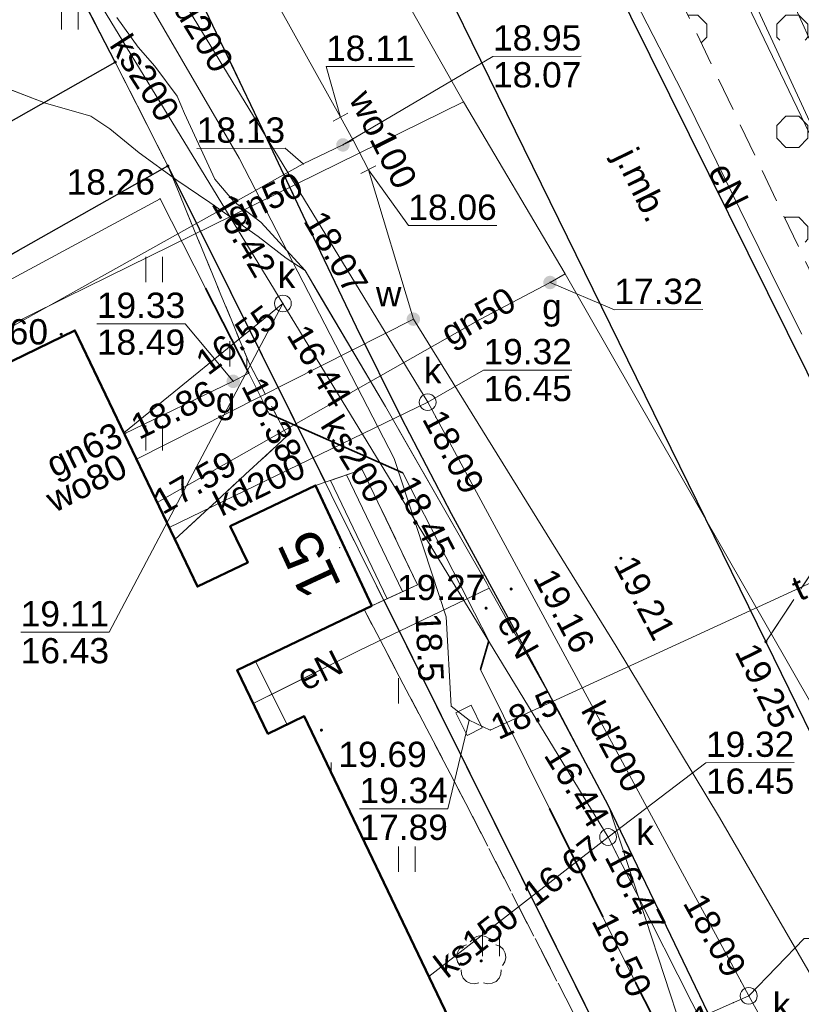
# Model space of a CAD drawing. Extents: x 7395144 to 7395446, y 6007497 to 6007827.
# Tile 27 of 62: x 7395221 to 7395244, y 6007619 to 6007648. Entities that reach past the tile are written whole.
import ezdxf
from ezdxf.enums import TextEntityAlignment as Align

# ---------------------------------------------------------------- set-up
doc = ezdxf.new("R2010")
doc.units = 0
doc.header["$PDSIZE"] = 0.75
for name, pattern in [('PRZER1-1', [2, 1, -1]), ('PRZER2-1', [3, 2, -1]), ('PRZER3-1', [4, 3, -1])]:
    doc.linetypes.add(name, pattern=pattern)
doc.layers.get('0').update_dxf_attribs({"linetype": 'CONTINUOUS', "lineweight": 13})
for name, color, linetype, lineweight in [('GEPADR', 7, 'CONTINUOUS', 18), ('GEPADR_O', 7, 'CONTINUOUS', 18), ('GEPPGD', 7, 'CONTINUOUS', 18), ('GESBZO', 7, 'CONTINUOUS', 50), ('GESDZI', 7, 'CONTINUOUS', 18), ('GESSCH', 7, 'CONTINUOUS', 18), ('GSLKRW', 7, 'CONTINUOUS', 25), ('GSPWPS', 7, 'CONTINUOUS', 13), ('GSPWPS_O', 7, 'CONTINUOUS', 13), ('GSSIIN', 7, 'CONTINUOUS', 18), ('GSSKOA', 7, 'PRZER3-1', 18), ('GSSKOA_O', 7, 'PRZER3-1', 18), ('GSSKOD', 7, 'PRZER2-1', 18), ('GSSUTR', 7, 'PRZER2-1', 18), ('GSSZAD', 7, 'PRZER2-1', 18), ('GULLOB', 7, 'CONTINUOUS', 35), ('GUPIKP', 7, 'CONTINUOUS', 18), ('GUPPRZ', 7, 'CONTINUOUS', 18), ('GUPPRZ_O', 7, 'CONTINUOUS', 18), ('GUPZCP', 7, 'CONTINUOUS', 18)]:
    doc.layers.add(name, color=color, linetype=linetype, lineweight=lineweight)
for name, color, linetype, lineweight, true_color in [('GESUZY', 7, 'PRZER1-1', 18, 0x008000), ('GSPRDL', 7, 'CONTINUOUS', 18, 0x008000), ('GULEPR', 1, 'CONTINUOUS', 18, 0xff0000), ('GULEPR_O', 1, 'CONTINUOUS', 18, 0xff0000), ('GULGPR', 7, 'CONTINUOUS', 18, 0xbfbf00), ('GULGPR_O', 7, 'CONTINUOUS', 18, 0xbfbf00), ('GULKPR', 7, 'CONTINUOUS', 18, 0x803300), ('GULKPR_O', 7, 'CONTINUOUS', 18, 0x803300), ('GULTPR', 7, 'CONTINUOUS', 18, 0xff9100), ('GULTPR_O', 7, 'CONTINUOUS', 18, 0xff9100), ('GULWPR', 5, 'CONTINUOUS', 18, 0x0000ff), ('GULWPR_O', 5, 'CONTINUOUS', 18, 0x0000ff), ('GUPGZA', 7, 'CONTINUOUS', 18, 0xbfbf00), ('GUPGZA_O', 7, 'CONTINUOUS', 18, 0xbfbf00), ('GUPKSD', 7, 'CONTINUOUS', 18, 0x803300), ('GUPKSD_O', 7, 'CONTINUOUS', 18, 0x803300), ('GUPWZA', 5, 'CONTINUOUS', 18, 0x0000ff), ('GUPWZA_O', 5, 'CONTINUOUS', 18, 0x0000ff)]:
    doc.layers.add(name, color=color, linetype=linetype, lineweight=lineweight, true_color=true_color)
doc.styles.add('GEO-INFO', font='arial.ttf')
pattern_1 = [(90, (7390000, 6000000), (-2.5, 2.5), [0.75, -4.25]), (90, (7390000.5, 6000000), (-2.5, 2.5), [0.75, -4.25])]

# ---------------------------------------------------------------- blocks, each defined once
blk = doc.blocks.new('KOLO')
blk.add_hatch(color=0).paths.add_polyline_path([(-0.5, 0), (-0.482963, -0.12941), (-0.433013, -0.25), (-0.353553, -0.353553), (-0.25, -0.433013), (-0.12941, -0.482963), (0, -0.5), (0.12941, -0.482963), (0.25, -0.433013), (0.353553, -0.353553), (0.433013, -0.25), (0.482963, -0.12941), (0.5, 0), (0.482963, 0.12941), (0.433013, 0.25), (0.353553, 0.353553), (0.25, 0.433013), (0.12941, 0.482963), (0, 0.5), (-0.12941, 0.482963), (-0.25, 0.433013), (-0.353553, 0.353553), (-0.433013, 0.25), (-0.482963, 0.12941)])
blk = doc.blocks.new('SPDLP')
blk.add_hatch(color=0).paths.add_polyline_path([(0, -0.09), (0.027812, -0.085595), (0.052901, -0.072812), (0.072812, -0.052901), (0.085595, -0.027812), (0.09, 0), (0.085595, 0.027812), (0.072812, 0.052901), (0.052901, 0.072812), (0.027812, 0.085595), (0, 0.09), (-0.027812, 0.085595), (-0.052901, 0.072812), (-0.072812, 0.052901), (-0.085595, 0.027812), (-0.09, 0), (-0.085595, -0.027812), (-0.072812, -0.052901), (-0.052901, -0.072812), (-0.027812, -0.085595)])
at = {"color": 0}
for points in [[(-0.648554, 1.126667), (-0.481106, 1.325358), (-0.255912, 1.454989), (0, 1.5), (0.255912, 1.454989), (0.481106, 1.325358), (0.648554, 1.126667)], [(-1.271938, -0.268652), (-1.40916, -0.048001), (-1.462858, 0.20623), (-1.426585, 0.463525), (-1.304695, 0.693003), (-1.11182, 0.867117), (-0.871109, 0.964971)], [(0.871109, 0.964971), (1.11182, 0.867117), (1.304695, 0.693003), (1.426585, 0.463525), (1.462858, 0.20623), (1.40916, -0.048001), (1.271938, -0.268652)], [(-0.137547, -1.292703), (-0.389802, -1.355024), (-0.648184, -1.327532), (-0.881678, -1.213525), (-1.062258, -1.026689), (-1.168249, -0.78945), (-1.186929, -0.530282)], [(1.186929, -0.530282), (1.168249, -0.78945), (1.062258, -1.026689), (0.881678, -1.213525), (0.648184, -1.327532), (0.389802, -1.355024), (0.137547, -1.292703)]]:
    blk.add_lwpolyline(points, dxfattribs=at)
blk = doc.blocks.new('POINT')
at = {"color": 0}
blk.add_point((0, 0), dxfattribs=at)
blk = doc.blocks.new('PION_C')
at = {"color": 0}
blk.add_lwpolyline([(0, 0.5), (0, -0.5)], dxfattribs=at)
blk = doc.blocks.new('OKRAG_PELNY')
at = {"color": 0}
blk.add_lwpolyline([(0, 0.5), (0.12941, 0.482963), (0.25, 0.433013), (0.353553, 0.353553), (0.433013, 0.25), (0.482963, 0.12941), (0.5, 0), (0.482963, -0.12941), (0.433013, -0.25), (0.353553, -0.353553), (0.25, -0.433013), (0.12941, -0.482963), (0, -0.5), (-0.12941, -0.482963), (-0.25, -0.433013), (-0.353553, -0.353553), (-0.433013, -0.25), (-0.482963, -0.12941), (-0.5, 0), (-0.482963, 0.12941), (-0.433013, 0.25), (-0.353553, 0.353553), (-0.25, 0.433013), (-0.12941, 0.482963)], close=True, dxfattribs=at)
blk = doc.blocks.new('PROSTOKAT1_5-1_PELNY')
at = {"color": 0}
blk.add_lwpolyline([(0.75, -0.5), (-0.75, -0.5), (-0.75, 0.5), (0.75, 0.5)], close=True, dxfattribs=at)
blk = doc.blocks.new('EPPGN')
blk.add_hatch(color=0).paths.add_polyline_path([(0, -0.09), (0.027812, -0.085595), (0.052901, -0.072812), (0.072812, -0.052901), (0.085595, -0.027812), (0.09, 0), (0.085595, 0.027812), (0.072812, 0.052901), (0.052901, 0.072812), (0.027812, 0.085595), (0, 0.09), (-0.027812, 0.085595), (-0.052901, 0.072812), (-0.072812, 0.052901), (-0.085595, 0.027812), (-0.09, 0), (-0.085595, -0.027812), (-0.072812, -0.052901), (-0.052901, -0.072812), (-0.027812, -0.085595)])

msp = doc.modelspace()

# ---------------------------------------------------------------- hatches: boundary and pattern name
at = {"layer": 'GSSUTR', "linetype": 'Continuous', "lineweight": 18}
h = msp.add_hatch(dxfattribs=at)
h.set_pattern_fill('PTTU04', scale=0.5, style=0)
h.set_pattern_definition(pattern_1)
h.paths.add_polyline_path([(7395220.12, 6007654.21), (7395218.571, 6007654.761), (7395211.67, 6007650.9), (7395208.322, 6007649.326), (7395209.58, 6007646.89), (7395208.862, 6007646.491), (7395209.56, 6007645.01), (7395210.63, 6007645.51), (7395212.33, 6007641.91), (7395200.05, 6007636.13), (7395198.44, 6007639.5), (7395200.66, 6007640.55), (7395199.65, 6007642.57), (7395197.48, 6007641.53), (7395195.84, 6007644.96), (7395196.96, 6007645.5), (7395187.76, 6007664.86), (7395186.61, 6007664.31), (7395179.3, 6007679.67), (7395180.42, 6007680.21), (7395175.77, 6007689.99), (7395180.1, 6007692.08), (7395178.52, 6007695.42), (7395182.04, 6007696.98), (7395183.14, 6007694.75), (7395185.863, 6007696.141), (7395184.53, 6007697.775), (7395182.159, 6007700.284), (7395180.15, 6007702.302), (7395177.874, 6007700.266), (7395176.131, 6007698.487), (7395174.019, 6007696.308), (7395171.626, 6007694.105), (7395169.89, 6007692.122), (7395168.635, 6007690.936), (7395167.117, 6007689.392), (7395169.823, 6007682.722), (7395172.695, 6007675.63), (7395173.662, 6007673.094), (7395174.666, 6007670.683), (7395175.33, 6007669.017), (7395175.834, 6007667.756), (7395195.307, 6007630.198), (7395224.1, 6007646.53)], flags=0)
h = msp.add_hatch(dxfattribs=at)
h.set_pattern_fill('PTTU04', scale=0.5, style=0)
h.set_pattern_definition(pattern_1)
h.paths.add_polyline_path([(7395264.85, 6007563.64), (7395263.97, 6007563.14), (7395260.689, 6007561.561), (7395261.62, 6007559.74), (7395262.06, 6007559.99), (7395264.21, 6007555.23), (7395253.06, 6007549.82), (7395248.37, 6007559.69), (7395247.25, 6007559.15), (7395240.94, 6007572.3), (7395242.06, 6007572.84), (7395232.76, 6007592.22), (7395231.64, 6007591.68), (7395224.2, 6007607.15), (7395225.33, 6007607.7), (7395216.02, 6007627.08), (7395214.9, 6007626.54), (7395211.73, 6007633.14), (7395222.9, 6007638.57), (7395225.87, 6007632.368), (7395229.2, 6007635.441), (7395228.092, 6007637.556), (7395225.66, 6007643.45), (7395196.876, 6007627.172), (7395198.955, 6007623.162), (7395205.331, 6007614.026), (7395216.88, 6007593.91), (7395224.68, 6007578.46), (7395232.306, 6007562.19), (7395236.66, 6007551.23), (7395237.726, 6007548.382), (7395239.981, 6007544.033), (7395240.17, 6007543.74), (7395241.9, 6007542.2), (7395247.24, 6007540.46), (7395249.72, 6007540.04), (7395252, 6007540.2), (7395254.41, 6007541.04), (7395257.51, 6007542.67), (7395260.482, 6007545.315), (7395265.2, 6007551.84), (7395266.38, 6007555.57), (7395266.44, 6007558.58)], flags=0)
h = msp.add_hatch(dxfattribs=at)
h.set_pattern_fill('PTTU04', scale=0.5, style=0)
h.set_pattern_definition(pattern_1)
h.paths.add_polyline_path([(7395234.503, 6007624.534), (7395231.484, 6007630.292), (7395228.257, 6007628.747), (7395229.202, 6007626.875), (7395229.71, 6007627.12), (7395233.99, 6007618.18), (7395232.91, 6007617.66), (7395233.774, 6007615.86), (7395237.893, 6007617.925)], flags=0)
at = {"layer": 'GSSZAD', "linetype": 'Continuous', "lineweight": 18}
h = msp.add_hatch(dxfattribs=at)
h.set_pattern_fill('OTZK', scale=0.5, style=0)
h.set_pattern_definition([(0, (7390000, 6000000), (3, 3), [0.3827, -5.6173]), (0, (7390000, 6000000.924), (3, 3), [0.3827, -5.6173]), (90, (7389999.7294, 6000000.2706), (-3, 3), [0.3827, -5.6173]), (90, (7390000.6533, 6000000.2706), (-3, 3), [0.3827, -5.6173]), (45, (7390000.3827, 6000000), (-3, 3), [0.3826834, -3.8599573]), (45, (7389999.7294, 6000000.6533), (-3, 3), [0.3826834, -3.8599573]), (135, (7390000, 6000000), (-3, -3), [0.3826834, -3.8599573]), (135, (7390000.6533, 6000000.6533), (-3, -3), [0.3826834, -3.8599573]), (0, (7390003, 6000000.924), (3, 3), [0.3827, -5.6173]), (90, (7390002.7294, 6000000.2706), (-3, 3), [0.3827, -5.6173]), (90, (7390003.6533, 6000000.2706), (-3, 3), [0.3827, -5.6173]), (45, (7390003.567, 6000000.1836), (-3, 3), [0.1233591, -4.1192816]), (45, (7390002.7294, 6000000.6533), (-3, 3), [0.3826834, -3.8599573]), (135, (7390002.817, 6000000.1836), (-3, -3), [0.1233591, -4.1192816]), (135, (7390003.6533, 6000000.6533), (-3, -3), [0.3826834, -3.8599573])])
h.paths.add_polyline_path([(7395256.77, 6007633.49), (7395245.23, 6007657.57), (7395242.651, 6007662.985), (7395242.18, 6007662.76), (7395236.57, 6007658.33), (7395237.84, 6007655.41), (7395238.55, 6007653.62), (7395240.05, 6007650.11), (7395246.96, 6007635.65), (7395266.14, 6007598.24), (7395269.8, 6007591.69), (7395276.29, 6007588.19), (7395277.679, 6007588.913)], flags=0)

# ---------------------------------------------------------------- linework, layer by layer
at = {"layer": 'GESBZO', "color": 7, "linetype": 'Continuous', "lineweight": 50, "elevation": 10.18}
msp.add_lwpolyline([(7395225.33, 6007607.7), (7395216.02, 6007627.08), (7395214.9, 6007626.54), (7395211.73, 6007633.14), (7395222.9, 6007638.57), (7395226.54, 6007630.97), (7395228.03, 6007631.68), (7395227.51, 6007632.76), (7395230.04, 6007633.97), (7395231.71, 6007630.4), (7395227.72, 6007628.49), (7395228.63, 6007626.6), (7395229.71, 6007627.12), (7395233.99, 6007618.18)], dxfattribs=at)
at = {"layer": 'GESDZI', "color": 7, "linetype": 'Continuous', "lineweight": 18, "elevation": 10.22}
for points in [[(7395249.88, 6007594.73), (7395225.66, 6007643.45), (7395224.1, 6007646.53), (7395220.12, 6007654.21), (7395217.72, 6007659.28), (7395207.36, 6007676.2), (7395199.34, 6007686.69), (7395194.5, 6007692.08), (7395183.15, 6007704.78), (7395181.48, 6007705.62), (7395179.58, 6007705.58), (7395196.33, 6007721.2), (7395237.48, 6007672.95), (7395228.6, 6007669.81), (7395232.5, 6007660.28), (7395241.23, 6007663.62), (7395274.2, 6007590.33)], [(7395163.901, 6007690.773), (7395163.9, 6007690.95), (7395179.58, 6007705.58), (7395181.48, 6007705.62), (7395183.15, 6007704.78), (7395194.5, 6007692.08), (7395199.34, 6007686.69), (7395207.36, 6007676.2), (7395217.72, 6007659.28), (7395220.12, 6007654.21), (7395224.1, 6007646.53), (7395195.307, 6007630.198)], [(7395195.307, 6007630.198), (7395224.1, 6007646.53), (7395225.66, 6007643.45), (7395196.876, 6007627.172)], [(7395196.876, 6007627.172), (7395225.66, 6007643.45), (7395249.88, 6007594.73), (7395254.92, 6007583.67), (7395262.09, 6007568.73), (7395264.85, 6007563.64), (7395266.44, 6007558.58), (7395266.38, 6007555.57), (7395265.2, 6007551.84), (7395260.48, 6007545.31), (7395257.51, 6007542.67), (7395254.41, 6007541.04), (7395252, 6007540.2), (7395249.72, 6007540.04), (7395247.24, 6007540.46), (7395241.9, 6007542.2), (7395240.17, 6007543.74), (7395239.981, 6007544.033)]]:
    msp.add_lwpolyline(points, dxfattribs=at)
at = {"layer": 'GESSCH', "color": 7, "linetype": 'Continuous', "lineweight": 18, "elevation": 10.18}
msp.add_lwpolyline([(7395230.04, 6007633.97), (7395231.43, 6007634.44), (7395233.07, 6007631.02), (7395231.71, 6007630.4)], close=True, dxfattribs=at)
at = {"layer": 'GESSCH', "color": 7, "linetype": 'Continuous', "lineweight": 18, "elevation": 10.18, "flags": 128}
for points in [[(7395230.487, 6007634.121), (7395232.171, 6007630.61)], [(7395230.965, 6007634.283), (7395232.626, 6007630.818)]]:
    msp.add_lwpolyline(points, dxfattribs=at)
at = {"layer": 'GESUZY', "color": 96, "linetype": 'PRZER1-1', "lineweight": 18, "ltscale": 0.5, "true_color": 0x008000, "elevation": 10.08}
for points in [[(7395249.88, 6007594.73), (7395225.66, 6007643.45), (7395224.1, 6007646.53), (7395220.12, 6007654.21), (7395217.72, 6007659.28), (7395207.36, 6007676.2), (7395199.34, 6007686.69), (7395194.5, 6007692.08), (7395183.15, 6007704.78), (7395181.48, 6007705.62), (7395179.58, 6007705.58), (7395196.33, 6007721.2), (7395237.48, 6007672.95), (7395228.6, 6007669.81), (7395232.5, 6007660.28), (7395241.23, 6007663.62), (7395274.2, 6007590.33)], [(7395163.901, 6007690.773), (7395163.9, 6007690.95), (7395179.58, 6007705.58), (7395181.48, 6007705.62), (7395183.15, 6007704.78), (7395194.5, 6007692.08), (7395199.34, 6007686.69), (7395207.36, 6007676.2), (7395217.72, 6007659.28), (7395220.12, 6007654.21), (7395224.1, 6007646.53), (7395195.307, 6007630.198)], [(7395195.307, 6007630.198), (7395224.1, 6007646.53), (7395225.66, 6007643.45), (7395196.876, 6007627.172)], [(7395196.876, 6007627.172), (7395225.66, 6007643.45), (7395249.88, 6007594.73), (7395254.92, 6007583.67), (7395262.09, 6007568.73), (7395264.85, 6007563.64), (7395266.44, 6007558.58), (7395266.38, 6007555.57), (7395265.2, 6007551.84), (7395260.48, 6007545.31), (7395257.51, 6007542.67), (7395254.41, 6007541.04), (7395252, 6007540.2), (7395249.72, 6007540.04)]]:
    msp.add_lwpolyline(points, dxfattribs=at)
at = {"layer": 'GSLKRW', "color": 7, "linetype": 'Continuous', "lineweight": 25, "elevation": 10.18}
for points in [[(7395244.212, 6007613.254), (7395241.563, 6007618.577), (7395238.735, 6007624.459), (7395236.285, 6007629.082), (7395234.074, 6007633.128), (7395232.594, 6007635.978), (7395231.255, 6007638.667), (7395229.68, 6007641.982), (7395228.461, 6007644.559), (7395226.662, 6007648.323), (7395225.124, 6007651.432), (7395223.069, 6007655.518), (7395222.093, 6007657.571), (7395220.706, 6007660.288), (7395219.726, 6007662.289), (7395218.186, 6007665.016), (7395217.1, 6007666.95), (7395215.885, 6007668.865)], [(7395272.445, 6007580.637), (7395271.83, 6007581.07), (7395270.06, 6007582.83), (7395268.78, 6007584.16), (7395270.89, 6007588.74), (7395267.96, 6007592.38), (7395266.29, 6007594.78), (7395263.65, 6007598.83), (7395261.22, 6007603.73), (7395251, 6007624.45), (7395246.37, 6007633.82), (7395238.23, 6007650.25), (7395233.64, 6007659.3), (7395233.15, 6007661.29), (7395234.66, 6007661.9)], [(7395195.307, 6007630.198), (7395224.1, 6007646.53), (7395220.12, 6007654.21)], [(7395232.63, 6007651.3), (7395243.41, 6007629.33), (7395245.67, 6007624.7), (7395257.71, 6007600.23)], [(7395196.876, 6007627.172), (7395225.66, 6007643.45), (7395230.326, 6007634.067)], [(7395232.069, 6007630.564), (7395238.883, 6007616.853)]]:
    msp.add_lwpolyline(points, dxfattribs=at)
at = {"layer": 'GSSIIN', "color": 7, "linetype": 'Continuous', "lineweight": 18, "elevation": 10.18}
msp.add_lwpolyline([(7395228.257, 6007628.747), (7395229.202, 6007626.875), (7395228.63, 6007626.6), (7395227.72, 6007628.49)], close=True, dxfattribs=at)
at = {"layer": 'GSSKOA', "color": 7, "linetype": 'PRZER3-1', "lineweight": 18, "ltscale": 0.5, "elevation": 10.18}
for points in [[(7395215.885, 6007668.865), (7395217.1, 6007666.95), (7395218.186, 6007665.016), (7395219.726, 6007662.289), (7395220.706, 6007660.288), (7395222.093, 6007657.571), (7395223.069, 6007655.518), (7395225.124, 6007651.432), (7395226.662, 6007648.323), (7395228.461, 6007644.559), (7395229.68, 6007641.982), (7395231.255, 6007638.667), (7395232.594, 6007635.978), (7395234.074, 6007633.128), (7395236.285, 6007629.082), (7395238.735, 6007624.459), (7395241.563, 6007618.577), (7395244.212, 6007613.254)], [(7395245.67, 6007624.7), (7395243.41, 6007629.33), (7395232.63, 6007651.3), (7395229.51, 6007657.14), (7395227.31, 6007661.47), (7395227.2, 6007663.1), (7395227.77, 6007664.49), (7395229.23, 6007666.31), (7395232.72, 6007666.99), (7395233.19, 6007667.28), (7395237.97, 6007668.65)]]:
    msp.add_lwpolyline(points, dxfattribs=at)
for points in [[(7395232.63, 6007651.3), (7395243.41, 6007629.33), (7395246.37, 6007633.82), (7395238.23, 6007650.25)], [(7395245.67, 6007624.7), (7395251, 6007624.45), (7395246.37, 6007633.82), (7395243.41, 6007629.33)]]:
    msp.add_lwpolyline(points, close=True, dxfattribs=at)
at = {"layer": 'GSSKOD', "color": 7, "linetype": 'PRZER2-1', "lineweight": 18, "ltscale": 0.5, "elevation": 10.18}
for points in [[(7395215.885, 6007668.865), (7395217.1, 6007666.95), (7395218.186, 6007665.016), (7395219.726, 6007662.289), (7395220.706, 6007660.288), (7395222.093, 6007657.571), (7395223.069, 6007655.518), (7395225.124, 6007651.432), (7395226.662, 6007648.323), (7395228.461, 6007644.559), (7395229.68, 6007641.982), (7395231.255, 6007638.667), (7395232.594, 6007635.978), (7395234.074, 6007633.128), (7395236.285, 6007629.082), (7395238.735, 6007624.459), (7395241.563, 6007618.577), (7395244.212, 6007613.254)], [(7395237.893, 6007617.925), (7395234.503, 6007624.534), (7395231.484, 6007630.292), (7395231.71, 6007630.4), (7395232.069, 6007630.564), (7395233.07, 6007631.02), (7395231.43, 6007634.44), (7395230.326, 6007634.067), (7395230.04, 6007633.97), (7395227.51, 6007632.76), (7395228.03, 6007631.68), (7395226.54, 6007630.97), (7395225.87, 6007632.368), (7395229.2, 6007635.441), (7395228.092, 6007637.556), (7395225.66, 6007643.45), (7395224.1, 6007646.53), (7395220.12, 6007654.21)], [(7395195.307, 6007630.198), (7395224.1, 6007646.53), (7395225.66, 6007643.45), (7395196.876, 6007627.172)]]:
    msp.add_lwpolyline(points, dxfattribs=at)
at = {"layer": 'GSSUTR', "color": 7, "linetype": 'PRZER2-1', "lineweight": 18, "ltscale": 0.5, "elevation": 10.1}
for points in [[(7395179.3, 6007679.67), (7395186.61, 6007664.31), (7395187.76, 6007664.86), (7395196.96, 6007645.5), (7395195.84, 6007644.96), (7395197.48, 6007641.53), (7395199.65, 6007642.57), (7395200.66, 6007640.55), (7395198.44, 6007639.5), (7395200.05, 6007636.13), (7395212.33, 6007641.91), (7395210.63, 6007645.51), (7395209.56, 6007645.01), (7395208.862, 6007646.491), (7395209.58, 6007646.89), (7395208.322, 6007649.326), (7395211.67, 6007650.9), (7395218.571, 6007654.761), (7395220.12, 6007654.21), (7395224.1, 6007646.53), (7395195.307, 6007630.198)], [(7395196.876, 6007627.172), (7395225.66, 6007643.45), (7395228.092, 6007637.556), (7395229.2, 6007635.441), (7395225.87, 6007632.368), (7395222.9, 6007638.57), (7395211.73, 6007633.14), (7395214.9, 6007626.54), (7395216.02, 6007627.08), (7395225.33, 6007607.7), (7395224.2, 6007607.15), (7395231.64, 6007591.68), (7395232.76, 6007592.22), (7395242.06, 6007572.84), (7395240.94, 6007572.3), (7395247.25, 6007559.15), (7395248.37, 6007559.69), (7395253.06, 6007549.82), (7395264.21, 6007555.23), (7395262.06, 6007559.99), (7395261.62, 6007559.74), (7395260.689, 6007561.561), (7395263.97, 6007563.14), (7395264.85, 6007563.64)]]:
    msp.add_lwpolyline(points, dxfattribs=at)
msp.add_lwpolyline([(7395228.257, 6007628.747), (7395231.484, 6007630.292), (7395234.503, 6007624.534), (7395237.893, 6007617.925), (7395233.774, 6007615.86), (7395232.91, 6007617.66), (7395233.99, 6007618.18), (7395229.71, 6007627.12), (7395229.202, 6007626.875)], close=True, dxfattribs=at)
at = {"layer": 'GSSZAD', "color": 7, "linetype": 'PRZER2-1', "lineweight": 18, "ltscale": 0.5, "elevation": 10.1}
msp.add_lwpolyline([(7395242.651, 6007662.985), (7395245.23, 6007657.57), (7395256.77, 6007633.49), (7395277.679, 6007588.913), (7395276.29, 6007588.19), (7395269.8, 6007591.69), (7395266.14, 6007598.24), (7395246.96, 6007635.65), (7395240.05, 6007650.11), (7395238.55, 6007653.62), (7395237.84, 6007655.41), (7395236.57, 6007658.33), (7395242.18, 6007662.76)], close=True, dxfattribs=at)
at = {"layer": 'GULEPR', "color": 1, "linetype": 'Continuous', "lineweight": 18, "true_color": 0xff0000, "elevation": 10.14}
for points in [[(7395234.523, 6007663.923), (7395231.881, 6007663.056), (7395232.427, 6007662.476), (7395232.967, 6007661.754), (7395233.442, 6007661.216), (7395233.946, 6007661.133), (7395234.732, 6007661.084), (7395235.274, 6007661.202), (7395235.685, 6007661.253), (7395236.144, 6007661.275), (7395236.491, 6007661.127), (7395236.829, 6007660.825), (7395237.117, 6007660.552), (7395237.257, 6007660.366), (7395237.503, 6007659.816), (7395237.706, 6007659.396), (7395239.393, 6007658.705), (7395240.181, 6007657.078), (7395241.455, 6007654.276), (7395243.451, 6007650.002), (7395245.728, 6007644.947)], [(7395245.728, 6007644.947), (7395243.451, 6007650.002), (7395241.455, 6007654.276), (7395240.181, 6007657.078), (7395239.393, 6007658.705), (7395237.706, 6007659.396), (7395237.503, 6007659.816), (7395237.257, 6007660.366), (7395237.117, 6007660.552), (7395236.829, 6007660.825), (7395236.491, 6007661.127), (7395236.144, 6007661.275), (7395235.685, 6007661.253), (7395235.274, 6007661.202), (7395234.732, 6007661.084), (7395233.946, 6007661.133), (7395233.442, 6007661.216), (7395232.967, 6007661.754), (7395232.427, 6007662.476), (7395231.881, 6007663.056), (7395234.523, 6007663.923)], [(7395260.932, 6007615.065), (7395255.567, 6007627.027), (7395251.569, 6007634.455), (7395247.91, 6007639.389), (7395244.825, 6007644.171), (7395238.962, 6007656.362), (7395237.944, 6007658.913), (7395237.225, 6007659.835), (7395234.903, 6007661.479), (7395234.399, 6007661.597), (7395233.844, 6007662.58), (7395233.365, 6007663.689), (7395233.217, 6007663.727), (7395234.488, 6007664.011)], [(7395244.478, 6007638.46), (7395243.89, 6007639.617), (7395242.866, 6007641.699), (7395241.72, 6007644.032), (7395240.934, 6007645.63), (7395239.189, 6007649.023), (7395238.114, 6007651.354), (7395237.639, 6007651.486), (7395235.82, 6007651.702), (7395234.146, 6007651.806), (7395232.961, 6007651.982)], [(7395208.298, 6007647.688), (7395210.525, 6007648.63), (7395211.587, 6007648.513), (7395213.155, 6007648.363), (7395214.588, 6007648.07), (7395215.645, 6007647.877), (7395216.517, 6007647.567), (7395217.403, 6007647.105), (7395222.025, 6007645.313), (7395223.375, 6007644.924), (7395223.938, 6007644.557), (7395224.809, 6007643.841), (7395225.929, 6007643.033), (7395226.905, 6007642.362), (7395228.344, 6007641.355), (7395229.169, 6007640.718), (7395229.731, 6007640.352)], [(7395229.731, 6007640.352), (7395229.169, 6007640.718), (7395228.344, 6007641.355), (7395226.905, 6007642.362), (7395225.929, 6007643.033), (7395224.809, 6007643.841), (7395223.938, 6007644.557), (7395223.375, 6007644.924), (7395222.025, 6007645.313), (7395221.129, 6007645.661), (7395218.24, 6007646.78), (7395217.403, 6007647.105), (7395216.517, 6007647.567), (7395215.645, 6007647.877), (7395214.588, 6007648.07), (7395213.155, 6007648.363), (7395211.587, 6007648.513), (7395210.525, 6007648.63), (7395208.298, 6007647.688)], [(7395229.731, 6007640.352), (7395228.421, 6007641.782), (7395227.62, 6007642.392), (7395227.051, 6007643.064), (7395226.156, 6007645.004), (7395225.934, 6007645.526), (7395225.277, 6007646.408), (7395224.778, 6007646.973), (7395224.146, 6007647.853)], [(7395229.731, 6007640.352), (7395232.123, 6007636.309), (7395235.126, 6007631.056), (7395235.194, 6007630.925)], [(7395235.194, 6007630.925), (7395235.126, 6007631.056), (7395234.381, 6007632.357), (7395232.844, 6007635.048), (7395232.123, 6007636.309), (7395230.214, 6007639.532), (7395229.731, 6007640.352)], [(7395235.194, 6007630.925), (7395231.361, 6007629.077), (7395228.196, 6007627.502)], [(7395228.196, 6007627.502), (7395229.07, 6007627.938), (7395231.263, 6007629.028), (7395231.361, 6007629.077), (7395235.194, 6007630.925)], [(7395252.297, 6007595.352), (7395251.56, 6007596.865), (7395248.4, 6007602.32), (7395245.661, 6007607.015), (7395245.035, 6007609.235), (7395244.602, 6007610.225), (7395243.17, 6007611.595), (7395242.755, 6007613.958), (7395240.938, 6007617.767), (7395238.755, 6007624.415), (7395237.256, 6007627.283), (7395235.194, 6007630.925)], [(7395252.297, 6007595.352), (7395251.56, 6007596.865), (7395248.4, 6007602.32), (7395245.661, 6007607.015), (7395245.035, 6007609.235), (7395244.602, 6007610.225), (7395243.17, 6007611.595), (7395242.755, 6007613.958), (7395240.938, 6007617.767), (7395238.755, 6007624.415), (7395237.256, 6007627.283), (7395235.194, 6007630.925)]]:
    msp.add_lwpolyline(points, dxfattribs=at)
at = {"layer": 'GULGPR', "color": 52, "linetype": 'Continuous', "lineweight": 18, "true_color": 0xbfbf00, "elevation": 10.14}
for points in [[(7395241.17, 6007616.01), (7395239.54, 6007619.22), (7395238.57, 6007621.17), (7395236.99, 6007624.38), (7395234.94, 6007628.51), (7395235.19, 6007629.36), (7395232.63, 6007634.34), (7395228.67, 6007636.1), (7395228.06, 6007637.3), (7395226.78, 6007639.82), (7395225.43, 6007642.48), (7395220.81, 6007639.98), (7395218.08, 6007646.02), (7395214.85, 6007652.51), (7395213.49, 6007655.74), (7395212.02, 6007658.69), (7395210.56, 6007661.55), (7395208.93, 6007664.69), (7395207.3, 6007667.85), (7395206.5, 6007669.41), (7395213.24, 6007672.66), (7395218.93, 6007676.77), (7395226.52, 6007681.79), (7395224.76, 6007684.8)], [(7395274.804, 6007575.141), (7395272.774, 6007575.568), (7395271.758, 6007578.154), (7395266.019, 6007591.238), (7395256.648, 6007607.325), (7395246.852, 6007623.843), (7395237.448, 6007640.252), (7395234.432, 6007645.351), (7395224.027, 6007663.739), (7395218.919, 6007674.063)], [(7395234.432, 6007645.351), (7395222.636, 6007639.548), (7395213.105, 6007634.833), (7395203.935, 6007630.229), (7395197.39, 6007626.798), (7395197.131, 6007626.68)], [(7395225.348, 6007633.46), (7395234.917, 6007638.895), (7395237.003, 6007639.993), (7395237.448, 6007640.252)], [(7395228.06, 6007637.3), (7395227.6, 6007637.06), (7395224.368, 6007635.505)]]:
    msp.add_lwpolyline(points, dxfattribs=at)
at = {"layer": 'GULKPR', "color": 36, "linetype": 'Continuous', "lineweight": 18, "true_color": 0x803300, "elevation": 10.14}
for points in [[(7395178.011, 6007713.787), (7395193.417, 6007696.471), (7395203.47, 6007682.319), (7395213.447, 6007664.864), (7395221.172, 6007652.338), (7395229.074, 6007639.37), (7395238.726, 6007623.537), (7395245.36, 6007610.438), (7395247.507, 6007605.684)], [(7395181.394, 6007711.874), (7395199.31, 6007692.974), (7395210.275, 6007676.356), (7395219.321, 6007659.561), (7395223.081, 6007653.363), (7395223.141, 6007653.246), (7395233.371, 6007636.441), (7395242.899, 6007618.824), (7395252.5, 6007601.342), (7395254.941, 6007596.499), (7395261.048, 6007585.35), (7395268.412, 6007571.597)], [(7395229.074, 6007639.37), (7395224.355, 6007635.531)], [(7395233.371, 6007636.441), (7395225.703, 6007632.718)], [(7395238.726, 6007623.537), (7395233.409, 6007619.393)], [(7395242.899, 6007618.824), (7395234.199, 6007614.974)]]:
    msp.add_lwpolyline(points, dxfattribs=at)
at = {"layer": 'GULLOB', "color": 7, "linetype": 'Continuous', "lineweight": 35, "elevation": 10.12}
for points in [[(7395226.78, 6007639.82), (7395228.06, 6007637.3)], [(7395228.67, 6007636.1), (7395232.63, 6007634.34)], [(7395235.19, 6007629.36), (7395234.94, 6007628.51)], [(7395236.99, 6007624.38), (7395238.57, 6007621.17)], [(7395239.54, 6007619.22), (7395241.17, 6007616.01)]]:
    msp.add_lwpolyline(points, dxfattribs=at)
at = {"layer": 'GULTPR', "color": 30, "linetype": 'Continuous', "lineweight": 18, "true_color": 0xff9100, "elevation": 10.14}
for points in [[(7395180.32, 6007707.27), (7395180.99, 6007707.25), (7395184.39, 6007704.24), (7395197.47, 6007689.27), (7395200.13, 6007686.94), (7395205.94, 6007681.11), (7395213.82, 6007667.23), (7395219.11, 6007659.2), (7395222.71, 6007652.39), (7395227.78, 6007643.68), (7395232.38, 6007634.77), (7395233.92, 6007630.07), (7395234.07, 6007627.42), (7395234.6, 6007627), (7395235.23, 6007626.71), (7395255.67, 6007636.11), (7395256.2, 6007635.85), (7395256.59, 6007635.36), (7395278, 6007588.51)], [(7395297.123, 6007580.181), (7395297.812, 6007580.791), (7395297.743, 6007581.526), (7395295.467, 6007581.835), (7395290.924, 6007582.261), (7395288.663, 6007582.669), (7395282.226, 6007583.443), (7395279.625, 6007584.752), (7395277.438, 6007587.54), (7395274.927, 6007593.09), (7395273.753, 6007593.758), (7395272.319, 6007594.44), (7395271.469, 6007596.24), (7395261.083, 6007615.087), (7395255.689, 6007627.071), (7395251.744, 6007634.726), (7395247.995, 6007639.475), (7395244.949, 6007644.244), (7395239.477, 6007656.082), (7395238.226, 6007658.937), (7395238.3, 6007661.327), (7395237.852, 6007663.415)]]:
    msp.add_lwpolyline(points, dxfattribs=at)
at = {"layer": 'GULWPR', "color": 5, "linetype": 'Continuous', "lineweight": 18, "true_color": 0x0000ff, "elevation": 10.14}
for points in [[(7395230.78, 6007644.9), (7395220.521, 6007663.293)], [(7395231.16, 6007644.22), (7395230.78, 6007644.9)], [(7395197.672, 6007625.637), (7395229.68, 6007643.51), (7395230.857, 6007644.075), (7395231.16, 6007644.22)], [(7395231.61, 6007643.34), (7395231.16, 6007644.22)], [(7395354.75, 6007561.9), (7395333.944, 6007565.161), (7395333.584, 6007565.224), (7395330.538, 6007565.642), (7395321.411, 6007566.898), (7395304.628, 6007569.158), (7395298.289, 6007570.126), (7395286.856, 6007572.001), (7395274.691, 6007574.039), (7395271.946, 6007577.251), (7395268.55, 6007580.697), (7395262.117, 6007590.269), (7395258.016, 6007597.032), (7395252.051, 6007606.836), (7395250.402, 6007609.679), (7395248.746, 6007612.533), (7395242.027, 6007624.115), (7395238.963, 6007629.196), (7395232.946, 6007638.905), (7395231.61, 6007643.34)], [(7395224.73, 6007634.749), (7395232.946, 6007638.905)]]:
    msp.add_lwpolyline(points, dxfattribs=at)
at = {"layer": 'GUPPRZ_O', "color": 5, "linetype": 'Continuous', "lineweight": 9, "true_color": 0x0000ff, "elevation": 10.8, "flags": 128}
for points in [[(7395237.93, 6007646.705), (7395235.309, 6007646.703), (7395230.857, 6007644.075)], [(7395235.309, 6007646.703), (7395237.93, 6007646.705)], [(7395232.979, 6007646.404), (7395230.358, 6007646.402), (7395230.78, 6007644.9)], [(7395226.519, 6007643.973), (7395229.14, 6007643.975), (7395229.68, 6007643.51)], [(7395235.421, 6007641.684), (7395232.8, 6007641.682), (7395231.61, 6007643.34)]]:
    msp.add_lwpolyline(points, dxfattribs=at)
at = {"layer": 'GUPPRZ_O', "color": 52, "linetype": 'Continuous', "lineweight": 9, "true_color": 0xbfbf00, "elevation": 10.8, "flags": 128}
for points in [[(7395241.533, 6007639.189), (7395238.913, 6007639.186), (7395237.003, 6007639.993)], [(7395223.554, 6007638.77), (7395226.175, 6007638.77), (7395227.6, 6007637.06)], [(7395223.554, 6007638.77), (7395226.175, 6007638.77)]]:
    msp.add_lwpolyline(points, dxfattribs=at)
at = {"layer": 'GUPPRZ_O', "color": 36, "linetype": 'Continuous', "lineweight": 9, "true_color": 0x803300, "elevation": 10.8, "flags": 128}
for points in [[(7395221.294, 6007629.614), (7395223.915, 6007629.616), (7395229.074, 6007639.37)], [(7395237.65, 6007637.395), (7395235.029, 6007637.393), (7395233.371, 6007636.441)], [(7395235.029, 6007637.393), (7395237.65, 6007637.395)], [(7395221.294, 6007629.614), (7395223.915, 6007629.616)], [(7395244.251, 6007625.745), (7395241.63, 6007625.743), (7395238.726, 6007623.537)], [(7395241.63, 6007625.743), (7395244.251, 6007625.745)], [(7395247.163, 6007620.526), (7395244.542, 6007620.524), (7395242.899, 6007618.824)]]:
    msp.add_lwpolyline(points, dxfattribs=at)
at = {"layer": 'GUPPRZ_O', "color": 30, "linetype": 'Continuous', "lineweight": 9, "true_color": 0xff9100, "elevation": 10.8, "flags": 128}
for points in [[(7395231.348, 6007624.371), (7395233.969, 6007624.373), (7395234.6, 6007627)], [(7395231.348, 6007624.371), (7395233.969, 6007624.373)]]:
    msp.add_lwpolyline(points, dxfattribs=at)

# ---------------------------------------------------------------- block references
at = {"layer": 'GEPADR', "color": 7, "lineweight": 18}
msp.add_blockref('POINT', (7395230.76, 6007632.125, 10.28), dxfattribs=at)
at = {"layer": 'GEPPGD', "color": 7, "lineweight": 18, "xscale": 0.5, "yscale": 0.5}
for p in [(7395224.1, 6007646.53, 10.24), (7395225.66, 6007643.45, 10.24)]:
    msp.add_blockref('EPPGN', p, dxfattribs=at)
at = {"layer": 'GSPRDL', "color": 96, "lineweight": 18, "true_color": 0x008000, "xscale": 0.5, "yscale": 0.5}
msp.add_blockref('SPDLP', (7395234.96, 6007619.86, 10.12), dxfattribs=at)
at = {"layer": 'GSPWPS', "color": 7, "lineweight": 13, "xscale": 0.09, "yscale": 0.09}
for p in [(7395222.495, 6007638.455, 10.08), (7395239.106, 6007631.808, 10.08), (7395235.847, 6007630.897, 10.08), (7395235.103, 6007630.328, 10.08), (7395243.41, 6007629.33, 10.08), (7395230.217, 6007626.709, 10.08)]:
    msp.add_blockref('KOLO', p, dxfattribs=at)
at = {"layer": 'GUPGZA', "color": 52, "lineweight": 18, "true_color": 0xbfbf00, "xscale": 0.4, "yscale": 0.4, "rotation": 30.41239080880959}
msp.add_blockref('KOLO', (7395237.003, 6007639.993, 10.16), dxfattribs=at)
at = {"layer": 'GUPGZA', "color": 52, "lineweight": 18, "true_color": 0xbfbf00, "xscale": 0.4, "yscale": 0.4}
msp.add_blockref('KOLO', (7395227.6, 6007637.06, 10.16), dxfattribs=at)
at = {"layer": 'GUPIKP', "color": 30, "lineweight": 18, "true_color": 0xff9100, "xscale": 0.5, "yscale": 0.5, "rotation": 296.4473095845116}
msp.add_blockref('PROSTOKAT1_5-1_PELNY', (7395234.6, 6007627, 10.16), dxfattribs=at)
at = {"layer": 'GUPKSD', "color": 36, "lineweight": 18, "true_color": 0x803300, "xscale": 0.5, "yscale": 0.5}
for p in [(7395229.074, 6007639.37, 10.16), (7395233.371, 6007636.441, 10.16), (7395238.726, 6007623.537, 10.16), (7395242.899, 6007618.824, 10.16)]:
    msp.add_blockref('OKRAG_PELNY', p, dxfattribs=at)
at = {"layer": 'GUPPRZ', "color": 5, "lineweight": 18, "true_color": 0x0000ff}
for p in [(7395230.78, 6007644.9, 10.16), (7395230.857, 6007644.075, 10.16), (7395229.68, 6007643.51, 10.16), (7395231.61, 6007643.34, 10.16)]:
    msp.add_blockref('POINT', p, dxfattribs=at)
at = {"layer": 'GUPPRZ', "color": 52, "lineweight": 18, "true_color": 0xbfbf00}
for p in [(7395225.43, 6007642.48, 10.16), (7395237.003, 6007639.993, 10.16), (7395228.06, 6007637.3, 10.16), (7395227.6, 6007637.06, 10.16), (7395224.42, 6007635.53, 10.16), (7395232.63, 6007634.34, 10.16), (7395225.348, 6007633.46, 10.16), (7395238.57, 6007621.17, 10.16)]:
    msp.add_blockref('POINT', p, dxfattribs=at)
at = {"layer": 'GUPPRZ', "color": 36, "lineweight": 18, "true_color": 0x803300}
for p in [(7395228.814, 6007639.797, 10.16), (7395229.074, 6007639.37, 10.16), (7395228.647, 6007639.022, 10.16), (7395229.331, 6007638.95, 10.16), (7395233.116, 6007636.863, 10.16), (7395233.371, 6007636.441, 10.16), (7395233.609, 6007636.001, 10.16), (7395238.466, 6007623.965, 10.16), (7395238.726, 6007623.537, 10.16), (7395238.332, 6007623.23, 10.16), (7395238.952, 6007623.091, 10.16), (7395242.661, 6007619.265, 10.16), (7395242.441, 6007618.621, 10.16), (7395242.899, 6007618.824, 10.16)]:
    msp.add_blockref('POINT', p, dxfattribs=at)
at = {"layer": 'GUPPRZ', "color": 30, "lineweight": 18, "true_color": 0xff9100}
for p in [(7395234.07, 6007627.42, 10.16), (7395234.6, 6007627, 10.16), (7395235.23, 6007626.71, 10.16)]:
    msp.add_blockref('POINT', p, dxfattribs=at)
at = {"layer": 'GUPWZA', "color": 5, "lineweight": 18, "true_color": 0x0000ff, "xscale": 0.4, "yscale": 0.4}
for p, rotation in [((7395230.857, 6007644.075, 10.16), 206.4929327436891), ((7395232.946, 6007638.905, 10.16), 28.69350540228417)]:
    msp.add_blockref('KOLO', p, dxfattribs=dict(at, rotation=rotation))
at = {"layer": 'GUPZCP', "color": 7, "lineweight": 18, "xscale": 0.5, "yscale": 0.5}
for p, rotation in [((7395230.78, 6007644.9, 10.16), 299.31209582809), ((7395231.61, 6007643.34, 10.16), 117.1115336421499)]:
    msp.add_blockref('PION_C', p, dxfattribs=dict(at, rotation=rotation))

# ---------------------------------------------------------------- texts
at = {"layer": 'GEPADR_O', "color": 7, "linetype": 'Continuous', "lineweight": 0, "style": 'GEO-INFO'}
msp.add_text('15', height=1.25, rotation=114.8197, dxfattribs=at).set_placement((7395229.863, 6007631.617, 10.8), align=Align.MIDDLE)
at = {"layer": 'GSPWPS_O', "color": 7, "linetype": 'Continuous', "lineweight": 0, "style": 'GEO-INFO'}
for s, rotation, p in [('19.60', 0.0456, (7395220.793, 6007638.53, 10.8)), ('19.21', 297.7913, (7395239.813, 6007630.638, 10.8)), ('19.27', 0.0456, (7395233.771, 6007630.943, 10.8)), ('19.16', 297.7913, (7395237.426, 6007630.251, 10.8)), ('19.69', 0.0456, (7395232.033, 6007625.99, 10.8))]:
    msp.add_text(s, height=0.75, rotation=rotation, dxfattribs=at).set_placement(p, align=Align.MIDDLE)
msp.add_text('19.25', height=0.75, rotation=296.018, dxfattribs=at).set_placement((7395243.145, 6007629.374, 10.8), align=Align.TOP_LEFT)
at = {"layer": 'GSSKOA_O', "color": 7, "linetype": 'Continuous', "lineweight": 0, "style": 'GEO-INFO'}
msp.add_text('j.mb.', height=0.75, rotation=296.1358, dxfattribs=at).set_placement((7395239.646, 6007642.851, 10.8), align=Align.MIDDLE)
at = {"layer": 'GULEPR_O', "color": 1, "linetype": 'Continuous', "lineweight": 0, "true_color": 0xff0000, "style": 'GEO-INFO'}
for rotation, p in [(296.4473, (7395242.296, 6007642.863, 10.8)), (299.3121, (7395236.052, 6007629.509, 10.8)), (26.4017, (7395230.17, 6007628.484, 10.8))]:
    msp.add_text('eN', height=0.75, rotation=rotation, dxfattribs=at).set_placement(p, align=Align.MIDDLE)
at = {"layer": 'GULGPR_O', "color": 52, "linetype": 'Continuous', "lineweight": 0, "true_color": 0xbfbf00, "style": 'GEO-INFO'}
msp.add_text('gn50', height=0.75, rotation=26.1947, dxfattribs=at).set_placement((7395228.534, 6007642.45, 10.8), align=Align.MIDDLE_CENTER)
for s, rotation, p in [('gn50', 29.8394, (7395234.919, 6007638.896, 10.8)), ('gn63', 25.6937, (7395223.222, 6007634.939, 10.8))]:
    msp.add_text(s, height=0.75, rotation=rotation, dxfattribs=at).set_placement(p, align=Align.MIDDLE)
at = {"layer": 'GULKPR_O', "color": 36, "linetype": 'Continuous', "lineweight": 0, "true_color": 0x803300, "style": 'GEO-INFO'}
for s, rotation, p in [('kd200', 301.6039, (7395226.598, 6007647.567, 10.8)), ('ks200', 302.7498, (7395224.989, 6007646.075, 10.8)), ('ks200', 301.6039, (7395231.23, 6007634.767, 10.8)), ('kd200', 25.8287, (7395228.363, 6007634.008, 10.8)), ('kd200', 298.1662, (7395238.921, 6007626.232, 10.8)), ('ks150', 37.8608, (7395234.803, 6007620.479, 10.8))]:
    msp.add_text(s, height=0.75, rotation=rotation, dxfattribs=at).set_placement(p, align=Align.MIDDLE)
at = {"layer": 'GULTPR_O', "color": 30, "linetype": 'Continuous', "lineweight": 0, "true_color": 0xff9100, "style": 'GEO-INFO'}
msp.add_text('t', height=0.75, rotation=24.6828, dxfattribs=at).set_placement((7395244.385, 6007630.92, 10.8), align=Align.MIDDLE)
at = {"layer": 'GULWPR_O', "color": 5, "linetype": 'Continuous', "lineweight": 0, "true_color": 0x0000ff, "style": 'GEO-INFO'}
for s, rotation, p in [('wo100', 297.0203, (7395232.056, 6007644.242, 10.8)), ('wo80', 26.9746, (7395223.24, 6007634.051, 10.8))]:
    msp.add_text(s, height=0.75, rotation=rotation, dxfattribs=at).set_placement(p, align=Align.MIDDLE)
at = {"layer": 'GUPGZA_O', "color": 52, "linetype": 'Continuous', "lineweight": 0, "true_color": 0xbfbf00, "style": 'GEO-INFO'}
msp.add_text('g', height=0.75, rotation=0.0456, dxfattribs=at).set_placement((7395237.06, 6007639.164, 10.8), align=Align.MIDDLE)
msp.add_text('g', height=0.75, dxfattribs=at).set_placement((7395227.665, 6007636.123, 10.8), align=Align.RIGHT)
at = {"layer": 'GUPKSD_O', "color": 36, "linetype": 'Continuous', "lineweight": 0, "true_color": 0x803300, "style": 'GEO-INFO'}
for p in [(7395229.183, 6007640.222, 10.8), (7395239.823, 6007623.694, 10.8), (7395243.873, 6007618.562, 10.8)]:
    msp.add_text('k', height=0.75, rotation=0.0456, dxfattribs=at).set_placement(p, align=Align.MIDDLE)
msp.add_text('k', height=0.75, dxfattribs=at).set_placement((7395233.78, 6007637, 10.8), align=Align.RIGHT)
at = {"layer": 'GUPPRZ_O', "color": 5, "linetype": 'Continuous', "lineweight": 0, "true_color": 0x0000ff, "style": 'GEO-INFO'}
for s, p in [('18.95', (7395235.309, 6007646.876, 10.8)), ('18.07', (7395235.31, 6007645.781, 10.8))]:
    msp.add_text(s, height=0.75, rotation=0.0456, dxfattribs=at).set_placement(p)
for s, p in [('18.11', (7395231.668, 6007646.945, 10.8)), ('18.13', (7395227.829, 6007644.516, 10.8)), ('18.06', (7395234.11, 6007642.225, 10.8))]:
    msp.add_text(s, height=0.75, rotation=0.0456, dxfattribs=at).set_placement(p, align=Align.MIDDLE_CENTER)
at = {"layer": 'GUPPRZ_O', "color": 52, "linetype": 'Continuous', "lineweight": 0, "true_color": 0xbfbf00, "style": 'GEO-INFO'}
msp.add_text('18.26', height=0.75, dxfattribs=at).set_placement((7395222.657, 6007642.976, 10.8), align=Align.MIDDLE_LEFT)
at = {"layer": 'GUPPRZ_O', "color": 36, "linetype": 'Continuous', "lineweight": 0, "true_color": 0x803300, "style": 'GEO-INFO'}
for s, rotation, p in [('16.42', 300.458, (7395227.925, 6007641.388, 10.8)), ('18.07', 300.458, (7395230.653, 6007640.887, 10.8)), ('16.55', 36.7149, (7395227.678, 6007638.296, 10.8)), ('16.44', 301.031, (7395230.161, 6007637.513, 10.8)), ('18.09', 298.1662, (7395234.14, 6007634.971, 10.8)), ('16.44', 301.6039, (7395237.805, 6007625.049, 10.8)), ('16.67', 37.8608, (7395237.372, 6007622.534, 10.8)), ('16.47', 297.0203, (7395239.537, 6007621.951, 10.8)), ('18.09', 299.3121, (7395241.897, 6007620.623, 10.8)), ('18.11', 22.391, (7395240.62, 6007617.774, 10.8))]:
    msp.add_text(s, height=0.75, rotation=rotation, dxfattribs=at).set_placement(p, align=Align.MIDDLE)
at = {"layer": 'GUPPRZ_O', "color": 52, "linetype": 'Continuous', "lineweight": 0, "true_color": 0xbfbf00, "style": 'GEO-INFO'}
msp.add_text('17.32', height=0.75, rotation=0.0456, dxfattribs=at).set_placement((7395240.223, 6007639.73, 10.8), align=Align.MIDDLE_CENTER)
for s, p in [('19.33', (7395223.554, 6007638.942, 10.8)), ('18.49', (7395223.554, 6007637.847, 10.8))]:
    msp.add_text(s, height=0.75, dxfattribs=at).set_placement(p)
at = {"layer": 'GUPPRZ_O', "color": 36, "linetype": 'Continuous', "lineweight": 0, "true_color": 0x803300, "style": 'GEO-INFO'}
for s, p in [('19.32', (7395235.029, 6007637.566, 10.8)), ('16.45', (7395235.03, 6007636.471, 10.8)), ('19.11', (7395221.294, 6007629.786, 10.8)), ('16.43', (7395221.295, 6007628.691, 10.8)), ('19.32', (7395241.63, 6007625.915, 10.8)), ('16.45', (7395241.631, 6007624.82, 10.8))]:
    msp.add_text(s, height=0.75, rotation=0.0456, dxfattribs=at).set_placement(p)
at = {"layer": 'GUPPRZ_O', "color": 52, "linetype": 'Continuous', "lineweight": 0, "true_color": 0xbfbf00, "style": 'GEO-INFO'}
for s, rotation, p in [('18.86', 25.6937, (7395224.641, 6007635.654, 10.8)), ('18.38', 296.9457, (7395228.159, 6007637.099, 10.8)), ('18.45', 297.2057, (7395232.689, 6007634.179, 10.8)), ('18.50', 296.4474, (7395238.556, 6007621.222, 10.8))]:
    msp.add_text(s, height=0.75, rotation=rotation, dxfattribs=at).set_placement(p, align=Align.MIDDLE_LEFT)
msp.add_text('17.59', height=0.75, rotation=29.8394, dxfattribs=at).set_placement((7395226.456, 6007634.062, 10.8), align=Align.MIDDLE)
at = {"layer": 'GUPPRZ_O', "color": 30, "linetype": 'Continuous', "lineweight": 0, "true_color": 0xff9100, "style": 'GEO-INFO'}
for rotation, p in [(272.956, (7395233.431, 6007629.164, 10.8)), (24.6828, (7395236.236, 6007627.173, 10.8))]:
    msp.add_text('18.5', height=0.75, rotation=rotation, dxfattribs=at).set_placement(p, align=Align.MIDDLE)
for s, p in [('19.34', (7395231.348, 6007624.543, 10.8)), ('17.89', (7395231.349, 6007623.448, 10.8))]:
    msp.add_text(s, height=0.75, rotation=0.0456, dxfattribs=at).set_placement(p)
at = {"layer": 'GUPWZA_O', "color": 5, "linetype": 'Continuous', "lineweight": 0, "true_color": 0x0000ff, "style": 'GEO-INFO'}
msp.add_text('w', height=0.75, rotation=0.0456, dxfattribs=at).set_placement((7395232.214, 6007639.659, 10.8), align=Align.MIDDLE)

doc.saveas('drawing.dxf')
